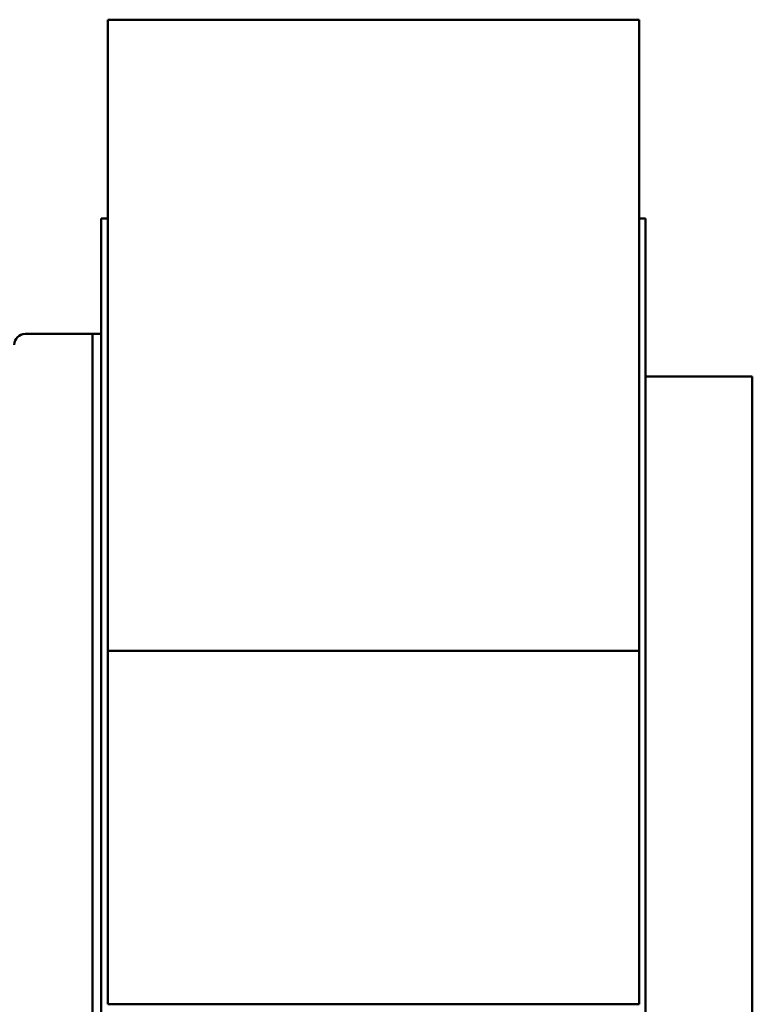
# Model space of a CAD drawing. Header units: millimetres. Extents: x 1558 to 2260, y 926 to 1774.
# Tile 4 of 4: x 1924 to 2260, y 1322 to 1774. Entities that reach past the tile are written whole.
import ezdxf

# ---------------------------------------------------------------- set-up
doc = ezdxf.new("R2010")
doc.units = ezdxf.units.MM
doc.header["$LTSCALE"] = 9.090909
doc.layers.add('Widoczne (ISO)', color=7, linetype='Continuous', lineweight=50)

msp = doc.modelspace()

# ---------------------------------------------------------------- linework, layer by layer
at = {"layer": 'Widoczne (ISO)'}
for p, q in [((1964.34, 1484.4), (1964.34, 1774.1)), ((1964.34, 1774.1), (2208.34, 1774.1)), ((2208.34, 1774.1), (2208.34, 1484.4)), ((1961.34, 1307.24), (1961.34, 1682.9)), ((1964.34, 1682.9), (1961.34, 1682.9)), ((2208.34, 1682.9), (2211.34, 1682.9)), ((2211.34, 1682.9), (2211.34, 1292.9)), ((1953.34, 1629.9), (1926.34, 1629.9)), ((1956.76, 1629.9), (1953.34, 1629.9)), ((1961.07, 1629.9), (1956.76, 1629.9)), ((1957.34, 1628.44), (1957.34, 1629.45)), ((1957.34, 1628.44), (1957.34, 1599.36)), ((2260.34, 1610.4), (2211.34, 1610.4)), ((2260.34, 1610.4), (2260.34, 1295.4)), ((1957.34, 1595.83), (1957.34, 1599.36)), ((1957.34, 1595.83), (1957.34, 1292.9)), ((2208.34, 1484.4), (1964.34, 1484.4)), ((1964.34, 1322.18), (1964.34, 1484.4)), ((2208.34, 1484.4), (2208.34, 1322.18)), ((2208.34, 1322.18), (1964.34, 1322.18))]:
    msp.add_line(p, q, dxfattribs=at)
msp.add_arc((1926.34, 1624.9), 5, 90, 180, dxfattribs=at)
for points, knots in [([(1956.76, 1629.9), (1956.87, 1629.9), (1956.96, 1629.89), (1957.18, 1629.83), (1957.28, 1629.75), (1957.33, 1629.56), (1957.34, 1629.51), (1957.34, 1629.45)], [-1.9857961, -1.9857961, -1.9857961, -1.9857961, -1.9298676, -1.9298676, -1.812497, -1.812497, -1.7725911, -1.7725911, -1.7725911, -1.7725911]), ([(1961.34, 1629.45), (1961.34, 1629.48), (1961.34, 1629.5), (1961.33, 1629.78), (1961.23, 1629.9), (1961.07, 1629.9)], [0.5531777, 0.5531777, 0.5531777, 0.5531777, 0.5706176, 0.5706176, 0.7614411, 0.7614411, 0.7614411, 0.7614411])]:
    msp.add_open_spline(points, degree=3, knots=knots, dxfattribs=at)

doc.saveas('drawing.dxf')
